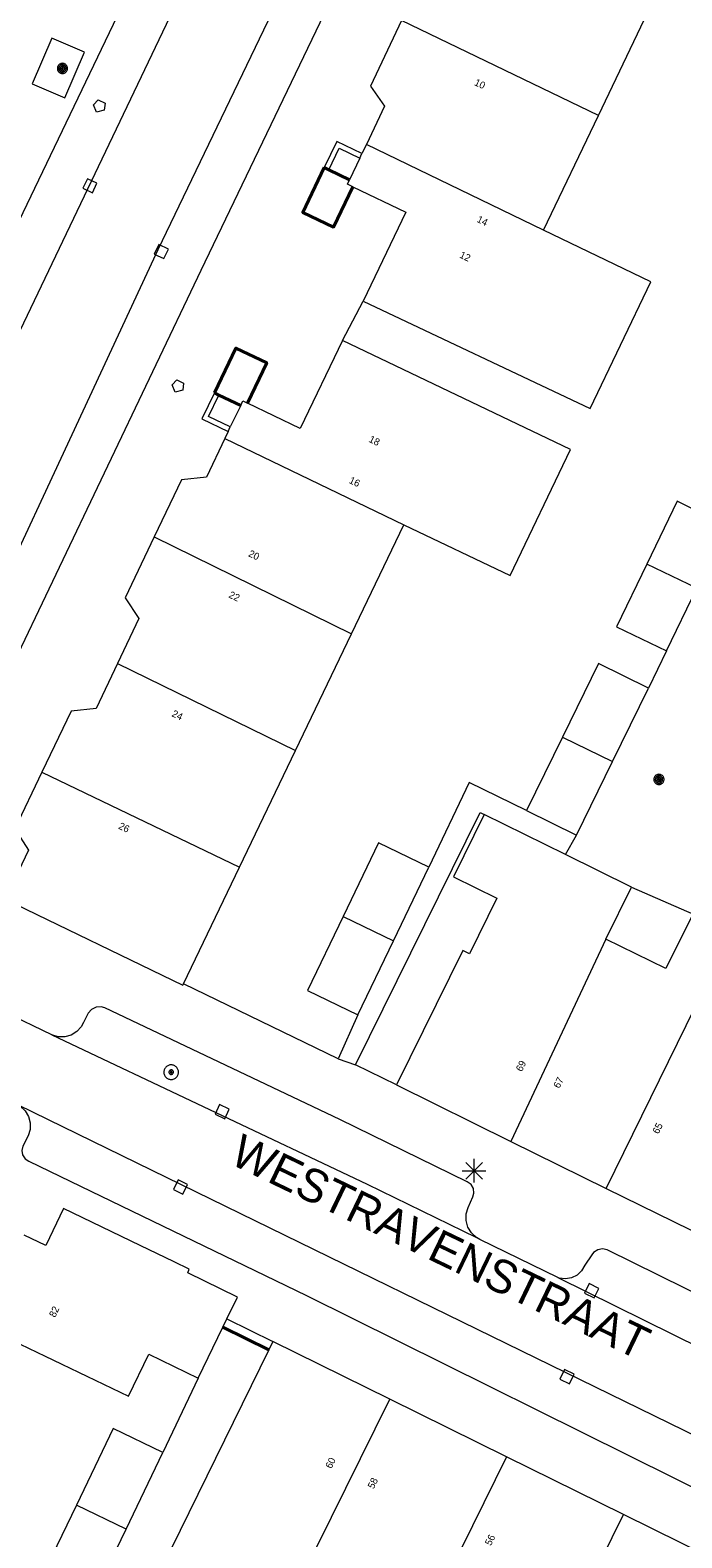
# Model space of a CAD drawing. Header units: metres. Extents: x 135779 to 137489, y 452643 to 455118.
# Tile 156 of 256: x 136397 to 136425, y 453887 to 453951. Entities that reach past the tile are written whole.
import ezdxf
from ezdxf.enums import TextEntityAlignment as Align

# ---------------------------------------------------------------- set-up
doc = ezdxf.new("R2010")
doc.units = ezdxf.units.M
doc.linetypes.add('DGN_Style_4', pattern=[89.853097, 44.898487, -22.449243, 0.056123, -22.449243])
for name, color, linetype, lineweight in [('KTop_GBI_Toegangstrap', 40, 'Continuous', 40), ('KTop_NAR_Huisnummer (t)', 7, 'Continuous', 13), ('KTop_NAR_Huisnummer tijdelijk (t)', 7, 'Continuous', 13), ('KTop_ORL_Weg_Straatnaam (t)', 7, 'Continuous', 13), ('KTop_PAL_Lichtmast', 40, 'Continuous', 13), ('KTop_PND_Grondvlaksituatie van BAG-pand [tachy]', 1, 'Continuous', 13), ('KTop_PND_Pandscheiding', 40, 'Continuous', 13), ('KTop_PUT_Brandkraan of -put', 1, 'Continuous', 13), ('KTop_PUT_Inspectie- of rioolput', 15, 'Continuous', 13), ('KTop_PUT_Kolk', 15, 'Continuous', 13), ('KTop_SHD_Hek (l)', 15, 'DGN_Style_4', 40), ('KTop_SHD_Muur', 15, 'Continuous', 13), ('KTop_VGO_Boom', 92, 'Continuous', 13), ('KTop_WGD_Rijbaan_Lokale weg', 251, 'Continuous', 13), ('KTop_WGD_Voetpad', 251, 'Continuous', 13), ('KTop_WGD_Voetpad_achterpad', 251, 'Continuous', 13)]:
    doc.layers.add(name, color=color, linetype=linetype, lineweight=lineweight)
doc.styles.add('Style-ROVU', font='ROVU.shx')
doc.styles.add('Style-ROVUCURSIEF', font='ROVUCURSIEF.shx')

# ---------------------------------------------------------------- blocks, each defined once
blk = doc.blocks.new('PAL_Lichtmast')
at = {"layer": 'KTop_PAL_Lichtmast'}
for p, q in [((-0.354, -0.354), (0.354, 0.354)), ((0.354, -0.354), (-0.354, 0.354)), ((0, -0.5), (0, 0.5)), ((-0.5, 0), (0.5, 0))]:
    blk.add_line(p, q, dxfattribs=at)
blk = doc.blocks.new('PUT_Brandkraan_of_-put')
at = {"layer": 'KTop_PUT_Brandkraan of -put'}
for p, q in [((-0.25, 0.034), (0, 0.25)), ((-0.158, -0.25), (-0.25, 0.034)), ((0, 0.25), (0.25, 0.033)), ((0.25, 0.033), (0.158, -0.25)), ((0.158, -0.25), (-0.158, -0.25))]:
    blk.add_line(p, q, dxfattribs=at)
blk = doc.blocks.new('PUT_Inspectie-_of_rioolput')
at = {"layer": 'KTop_PUT_Inspectie- of rioolput', "flags": 128}
for points in [[(0.31, 0), (0.308, 0.032), (0.303, 0.064), (0.294, 0.095), (0.283, 0.126), (0.268, 0.155), (0.25, 0.182), (0.23, 0.207), (0.207, 0.23), (0.182, 0.25), (0.154, 0.268), (0.126, 0.283), (0.095, 0.294), (0.064, 0.303), (0.032, 0.308), (0, 0.309), (-0.032, 0.308), (-0.064, 0.303), (-0.096, 0.294), (-0.126, 0.283), (-0.155, 0.268), (-0.182, 0.25), (-0.207, 0.23), (-0.23, 0.207), (-0.25, 0.182), (-0.268, 0.154), (-0.283, 0.126), (-0.294, 0.095), (-0.303, 0.064), (-0.308, 0.032), (-0.309, 0), (-0.308, -0.032), (-0.303, -0.064), (-0.294, -0.096), (-0.283, -0.126), (-0.268, -0.155), (-0.25, -0.182), (-0.23, -0.207), (-0.207, -0.23), (-0.182, -0.25), (-0.155, -0.268), (-0.126, -0.283), (-0.096, -0.294), (-0.064, -0.303), (-0.032, -0.308), (0, -0.309), (0.032, -0.308), (0.064, -0.303), (0.095, -0.294), (0.126, -0.283), (0.155, -0.268), (0.182, -0.25), (0.207, -0.23), (0.23, -0.207), (0.25, -0.182), (0.268, -0.155), (0.283, -0.126), (0.294, -0.096), (0.303, -0.064), (0.308, -0.032), (0.31, 0)], [(0.095, 0), (0.094, 0.009), (0.092, 0.019), (0.09, 0.029), (0.086, 0.038), (0.082, 0.047), (0.076, 0.055), (0.07, 0.063), (0.063, 0.07), (0.055, 0.076), (0.047, 0.082), (0.038, 0.086), (0.029, 0.09), (0.019, 0.092), (0.009, 0.094), (0, 0.094), (-0.01, 0.094), (-0.02, 0.092), (-0.029, 0.09), (-0.039, 0.086), (-0.048, 0.082), (-0.056, 0.076), (-0.064, 0.07), (-0.071, 0.063), (-0.077, 0.055), (-0.082, 0.047), (-0.087, 0.038), (-0.09, 0.029), (-0.093, 0.019), (-0.094, 0.009), (-0.095, 0), (-0.094, -0.01), (-0.093, -0.02), (-0.09, -0.029), (-0.087, -0.039), (-0.082, -0.048), (-0.077, -0.056), (-0.071, -0.064), (-0.064, -0.071), (-0.056, -0.077), (-0.047, -0.082), (-0.039, -0.087), (-0.029, -0.09), (-0.02, -0.093), (-0.01, -0.094), (0, -0.095), (0.009, -0.094), (0.019, -0.093), (0.029, -0.09), (0.038, -0.087), (0.047, -0.082), (0.055, -0.077), (0.063, -0.071), (0.07, -0.064), (0.076, -0.056), (0.082, -0.047), (0.086, -0.039), (0.09, -0.029), (0.092, -0.02), (0.094, -0.01), (0.095, 0)], [(0.035, 0), (0.034, 0.003), (0.034, 0.007), (0.033, 0.01), (0.031, 0.014), (0.03, 0.017), (0.028, 0.02), (0.026, 0.023), (0.023, 0.026), (0.02, 0.028), (0.017, 0.03), (0.014, 0.031), (0.01, 0.033), (0.007, 0.034), (0.003, 0.034), (0, 0.034), (-0.004, 0.034), (-0.007, 0.034), (-0.011, 0.033), (-0.014, 0.031), (-0.018, 0.03), (-0.021, 0.028), (-0.023, 0.026), (-0.026, 0.023), (-0.028, 0.02), (-0.03, 0.017), (-0.032, 0.014), (-0.033, 0.01), (-0.034, 0.007), (-0.035, 0.003), (-0.035, 0), (-0.035, -0.004), (-0.034, -0.007), (-0.033, -0.011), (-0.032, -0.014), (-0.03, -0.018), (-0.028, -0.021), (-0.026, -0.023), (-0.023, -0.026), (-0.021, -0.028), (-0.017, -0.03), (-0.014, -0.032), (-0.011, -0.033), (-0.007, -0.034), (-0.004, -0.035), (0, -0.035), (0.003, -0.035), (0.007, -0.034), (0.01, -0.033), (0.014, -0.032), (0.017, -0.03), (0.02, -0.028), (0.023, -0.026), (0.026, -0.023), (0.028, -0.021), (0.03, -0.017), (0.031, -0.014), (0.033, -0.011), (0.034, -0.007), (0.034, -0.004), (0.035, 0)], [(0.01, 0.02), (0.007, 0.02), (0.005, 0.021), (0.003, 0.022), (0.001, 0.022), (-0.001, 0.022), (-0.004, 0.022), (-0.006, 0.021), (-0.008, 0.02), (-0.01, 0.019), (-0.012, 0.018), (-0.014, 0.017), (-0.016, 0.015), (-0.017, 0.013), (-0.019, 0.012), (-0.02, 0.009), (-0.021, 0.007), (-0.022, 0.005), (-0.022, 0.003), (-0.022, 0.001), (-0.022, -0.001), (-0.022, -0.004), (-0.022, -0.006), (-0.021, -0.008), (-0.02, -0.01), (-0.019, -0.012), (-0.017, -0.014), (-0.016, -0.016), (-0.014, -0.017), (-0.012, -0.019), (-0.01, -0.02), (-0.008, -0.021), (-0.006, -0.022), (-0.003, -0.022), (-0.001, -0.022), (0.001, -0.022), (0.003, -0.022), (0.005, -0.022), (0.008, -0.021), (0.01, -0.02), (0.012, -0.019), (0.014, -0.017), (0.015, -0.016), (0.017, -0.014), (0.018, -0.012), (0.02, -0.01), (0.02, -0.008), (0.021, -0.006), (0.022, -0.003), (0.022, -0.001), (0.022, 0.001), (0.022, 0.003), (0.021, 0.005), (0.02, 0.008), (0.019, 0.01), (0.018, 0.012), (0.017, 0.014), (0.015, 0.015), (0.013, 0.017), (0.012, 0.018), (0.01, 0.02)]]:
    blk.add_lwpolyline(points, dxfattribs=at)
blk = doc.blocks.new('PUT_Kolk')
at = {"layer": 'KTop_PUT_Kolk', "flags": 128}
blk.add_lwpolyline([(0.225, -0.225), (0.225, 0.225), (-0.225, 0.225), (-0.225, -0.225), (0.225, -0.225)], dxfattribs=at)
blk = doc.blocks.new('VGO_Boom')
at = {"layer": 'KTop_VGO_Boom', "flags": 128}
for points in [[(0.215, 0), (0.214, 0.022), (0.21, 0.045), (0.204, 0.066), (0.196, 0.087), (0.186, 0.108), (0.174, 0.126), (0.16, 0.144), (0.144, 0.16), (0.126, 0.174), (0.107, 0.186), (0.087, 0.196), (0.066, 0.204), (0.045, 0.21), (0.022, 0.214), (-0.001, 0.215), (-0.023, 0.214), (-0.045, 0.21), (-0.067, 0.204), (-0.088, 0.196), (-0.108, 0.186), (-0.127, 0.174), (-0.144, 0.16), (-0.16, 0.144), (-0.174, 0.126), (-0.187, 0.107), (-0.197, 0.087), (-0.205, 0.066), (-0.211, 0.045), (-0.214, 0.022), (-0.215, -0.001), (-0.214, -0.023), (-0.211, -0.045), (-0.205, -0.067), (-0.197, -0.088), (-0.187, -0.108), (-0.174, -0.127), (-0.16, -0.144), (-0.144, -0.16), (-0.127, -0.174), (-0.108, -0.187), (-0.088, -0.197), (-0.067, -0.205), (-0.045, -0.211), (-0.023, -0.214), (0, -0.215), (0.022, -0.214), (0.045, -0.211), (0.066, -0.205), (0.087, -0.197), (0.108, -0.187), (0.126, -0.174), (0.144, -0.16), (0.16, -0.144), (0.174, -0.127), (0.186, -0.108), (0.196, -0.088), (0.204, -0.067), (0.21, -0.045), (0.214, -0.023), (0.215, -0.001)], [(0.155, 0), (0.154, 0.016), (0.152, 0.032), (0.147, 0.048), (0.142, 0.063), (0.134, 0.078), (0.125, 0.091), (0.115, 0.104), (0.104, 0.115), (0.091, 0.125), (0.077, 0.134), (0.063, 0.142), (0.048, 0.147), (0.032, 0.152), (0.016, 0.154), (-0.001, 0.155), (-0.017, 0.154), (-0.033, 0.152), (-0.048, 0.147), (-0.064, 0.142), (-0.078, 0.134), (-0.092, 0.125), (-0.104, 0.115), (-0.116, 0.104), (-0.126, 0.091), (-0.135, 0.077), (-0.142, 0.063), (-0.148, 0.048), (-0.152, 0.032), (-0.155, 0.016), (-0.155, -0.001), (-0.155, -0.017), (-0.152, -0.033), (-0.148, -0.048), (-0.142, -0.064), (-0.135, -0.078), (-0.126, -0.092), (-0.116, -0.104), (-0.104, -0.116), (-0.092, -0.126), (-0.078, -0.135), (-0.064, -0.142), (-0.048, -0.148), (-0.033, -0.152), (-0.017, -0.155), (0, -0.155), (0.016, -0.155), (0.032, -0.152), (0.048, -0.148), (0.063, -0.142), (0.078, -0.135), (0.091, -0.126), (0.104, -0.116), (0.115, -0.104), (0.125, -0.092), (0.134, -0.078), (0.142, -0.064), (0.147, -0.048), (0.152, -0.033), (0.154, -0.017), (0.155, -0.001)], [(0.095, 0), (0.094, 0.01), (0.093, 0.02), (0.09, 0.029), (0.087, 0.039), (0.082, 0.048), (0.077, 0.056), (0.071, 0.064), (0.064, 0.071), (0.056, 0.077), (0.047, 0.082), (0.039, 0.087), (0.029, 0.09), (0.02, 0.093), (0.01, 0.094), (-0.001, 0.095), (-0.01, 0.094), (-0.02, 0.093), (-0.03, 0.09), (-0.039, 0.087), (-0.048, 0.082), (-0.056, 0.077), (-0.064, 0.071), (-0.071, 0.064), (-0.077, 0.056), (-0.083, 0.047), (-0.087, 0.039), (-0.091, 0.029), (-0.093, 0.02), (-0.095, 0.01), (-0.095, -0.001), (-0.095, -0.01), (-0.093, -0.02), (-0.091, -0.03), (-0.087, -0.039), (-0.083, -0.048), (-0.077, -0.056), (-0.071, -0.064), (-0.064, -0.071), (-0.056, -0.077), (-0.048, -0.083), (-0.039, -0.087), (-0.03, -0.091), (-0.02, -0.093), (-0.01, -0.095), (0, -0.095), (0.01, -0.095), (0.02, -0.093), (0.029, -0.091), (0.039, -0.087), (0.048, -0.083), (0.056, -0.077), (0.064, -0.071), (0.071, -0.064), (0.077, -0.056), (0.082, -0.048), (0.087, -0.039), (0.09, -0.03), (0.093, -0.02), (0.094, -0.01), (0.095, -0.001)], [(0.035, 0), (0.035, 0.004), (0.034, 0.007), (0.033, 0.011), (0.032, 0.014), (0.03, 0.018), (0.028, 0.021), (0.026, 0.023), (0.023, 0.026), (0.021, 0.028), (0.017, 0.03), (0.014, 0.032), (0.011, 0.033), (0.007, 0.034), (0.004, 0.035), (-0.001, 0.035), (-0.004, 0.035), (-0.008, 0.034), (-0.011, 0.033), (-0.015, 0.032), (-0.018, 0.03), (-0.021, 0.028), (-0.024, 0.026), (-0.027, 0.023), (-0.029, 0.021), (-0.031, 0.017), (-0.032, 0.014), (-0.034, 0.011), (-0.035, 0.007), (-0.035, 0.004), (-0.035, -0.001), (-0.035, -0.004), (-0.035, -0.008), (-0.034, -0.011), (-0.032, -0.015), (-0.031, -0.018), (-0.029, -0.021), (-0.027, -0.024), (-0.024, -0.027), (-0.021, -0.029), (-0.018, -0.031), (-0.015, -0.032), (-0.011, -0.034), (-0.008, -0.035), (-0.004, -0.035), (0, -0.035), (0.004, -0.035), (0.007, -0.035), (0.011, -0.034), (0.014, -0.032), (0.018, -0.031), (0.021, -0.029), (0.023, -0.027), (0.026, -0.024), (0.028, -0.021), (0.03, -0.018), (0.032, -0.015), (0.033, -0.011), (0.034, -0.008), (0.035, -0.004), (0.035, 0)]]:
    blk.add_lwpolyline(points, dxfattribs=at)

msp = doc.modelspace()

# ---------------------------------------------------------------- linework, layer by layer
at = {"layer": 'KTop_GBI_Toegangstrap', "flags": 128}
for points in [[(136409.447, 453945.098), (136408.54, 453943.206), (136409.839, 453942.585), (136410.656, 453944.29)], [(136409.635, 453945.007), (136409.447, 453945.098)], [(136410.516, 453944.587), (136409.635, 453945.007)], [(136406.201, 453935.15), (136407.018, 453936.854), (136405.718, 453937.475), (136404.811, 453935.582)], [(136404.811, 453935.582), (136405, 453935.491)], [(136405, 453935.491), (136405.921, 453935.052)]]:
    msp.add_lwpolyline(points, dxfattribs=at)
at = {"layer": 'KTop_PND_Grondvlaksituatie van BAG-pand [tachy]', "flags": 128}
for points in [[(136421.023, 453947.299), (136423.269, 453951.987)], [(136412.714, 453951.313), (136411.4, 453948.545), (136411.991, 453947.69), (136411.225, 453946.078)], [(136418.701, 453942.451), (136421.023, 453947.299)], [(136411.225, 453946.078), (136411.041, 453945.691)], [(136410.951, 453945.501), (136410.516, 453944.587)], [(136410.951, 453945.501), (136411.041, 453945.691)], [(136410.656, 453944.29), (136410.427, 453944.399), (136410.516, 453944.587)], [(136410.656, 453944.29), (136412.893, 453943.221), (136411.091, 453939.461)], [(136411.091, 453939.461), (136420.668, 453934.921), (136423.241, 453940.281), (136418.701, 453942.451)], [(136410.221, 453937.801), (136408.438, 453934.081), (136406.201, 453935.15)], [(136412.811, 453930.011), (136417.301, 453927.861), (136419.851, 453933.191), (136410.221, 453937.801)], [(136405.921, 453935.052), (136405.481, 453934.141)], [(136405.921, 453935.052), (136406.012, 453935.24), (136406.201, 453935.15)], [(136405.391, 453933.951), (136405.247, 453933.649)], [(136405.391, 453933.951), (136405.481, 453934.141)], [(136405.247, 453933.649), (136404.471, 453932.02), (136403.421, 453931.91), (136402.269, 453929.493)], [(136426.451, 453929.971), (136424.341, 453931.001), (136423.061, 453928.351)], [(136410.604, 453925.406), (136412.811, 453930.011)], [(136402.269, 453929.493), (136401.042, 453926.918), (136401.622, 453926.044), (136400.718, 453924.148)], [(136423.061, 453928.351), (136421.781, 453925.701), (136423.891, 453924.681)], [(136423.891, 453924.681), (136425.173, 453927.331)], [(136408.238, 453920.471), (136410.604, 453925.406)], [(136400.718, 453924.148), (136399.815, 453922.252), (136398.761, 453922.134), (136397.53, 453919.551)], [(136423.141, 453923.111), (136421.031, 453924.151), (136419.506, 453921.041)], [(136421.618, 453920.006), (136423.141, 453923.111)], [(136419.506, 453921.041), (136417.981, 453917.931)], [(136405.877, 453915.548), (136408.238, 453920.471)], [(136420.091, 453916.891), (136421.618, 453920.006)], [(136397.53, 453919.551), (136396.39, 453917.16), (136396.962, 453916.268), (136395.971, 453914.191), (136403.471, 453910.551), (136403.508, 453910.607)], [(136417.981, 453917.931), (136420.091, 453916.891)], [(136416.204, 453917.771), (136414.903, 453915.133), (136416.738, 453914.229), (136415.579, 453911.879), (136415.297, 453912.018), (136412.496, 453906.341)], [(136419.635, 453916.079), (136416.204, 453917.771)], [(136413.86, 453915.546), (136411.737, 453916.576), (136410.241, 453913.456)], [(136422.424, 453914.703), (136419.635, 453916.079)], [(136403.508, 453910.607), (136405.877, 453915.548)], [(136412.369, 453912.436), (136413.86, 453915.546)], [(136421.342, 453912.508), (136422.424, 453914.703)], [(136410.241, 453913.456), (136408.745, 453910.336), (136410.868, 453909.306)], [(136426.611, 453912.697), (136424.976, 453913.504), (136423.87, 453911.261), (136421.342, 453912.508)], [(136410.868, 453909.306), (136412.369, 453912.436)], [(136412.496, 453906.341), (136417.327, 453903.957)], [(136417.327, 453903.957), (136421.355, 453901.97)], [(136421.355, 453901.97), (136425.625, 453899.863)], [(136405.342, 453896.461), (136405.781, 453897.371), (136403.691, 453898.401), (136403.751, 453898.561), (136403.11, 453898.87), (136401.672, 453899.563), (136398.441, 453901.121), (136397.691, 453899.561), (136396.777, 453900)], [(136405.173, 453896.111), (136405.342, 453896.461)], [(136396.261, 453895.561), (136401.181, 453893.191), (136402.041, 453894.961), (136404.131, 453893.951)], [(136404.131, 453893.951), (136405.173, 453896.111)], [(136407.106, 453895.146), (136402.98, 453886.74), (136401.655, 453884.048), (136402.025, 453883.866)], [(136407.28, 453895.5), (136407.106, 453895.146)], [(136412.213, 453893.065), (136407.28, 453895.5)], [(136417.146, 453890.63), (136412.213, 453893.065)], [(136402.64, 453890.817), (136400.539, 453891.824), (136398.988, 453888.588)], [(136401.087, 453887.577), (136402.64, 453890.817)], [(136422.079, 453888.195), (136417.146, 453890.63)], [(136398.988, 453888.588), (136397.542, 453885.586), (136399.641, 453884.575)], [(136426.58, 453884.87), (136427.01, 453885.76), (136422.079, 453888.195)], [(136399.641, 453884.575), (136401.087, 453887.577)]]:
    msp.add_lwpolyline(points, dxfattribs=at)
at = {"layer": 'KTop_PND_Pandscheiding', "flags": 128}
for points in [[(136421.023, 453947.299), (136412.714, 453951.313)], [(136418.701, 453942.451), (136411.225, 453946.078)], [(136405.247, 453933.649), (136412.811, 453930.011)], [(136402.269, 453929.493), (136410.604, 453925.406)], [(136425.173, 453927.331), (136423.061, 453928.351)], [(136400.718, 453924.148), (136408.238, 453920.471)], [(136419.506, 453921.041), (136421.618, 453920.006)], [(136397.53, 453919.551), (136405.877, 453915.548)], [(136410.241, 453913.456), (136412.369, 453912.436)], [(136421.342, 453912.508), (136417.327, 453903.957)], [(136421.355, 453901.97), (136426.611, 453912.697)], [(136406.575, 453881.626), (136407.9, 453884.318), (136412.213, 453893.065)], [(136417.146, 453890.63), (136412.834, 453881.885)], [(136401.087, 453887.577), (136398.988, 453888.588)], [(136417.769, 453879.452), (136422.079, 453888.195)]]:
    msp.add_lwpolyline(points, dxfattribs=at)
at = {"layer": 'KTop_SHD_Hek (l)', "flags": 128}
msp.add_lwpolyline([(136405.173, 453896.111), (136407.106, 453895.146)], dxfattribs=at)
at = {"layer": 'KTop_SHD_Muur', "flags": 128}
for points in [[(136411.041, 453945.691), (136409.975, 453946.2), (136409.447, 453945.098)], [(136409.635, 453945.007), (136410.073, 453945.92), (136410.951, 453945.501)], [(136404.811, 453935.582), (136404.283, 453934.48), (136405.391, 453933.951)], [(136405.481, 453934.141), (136404.563, 453934.579), (136405, 453935.491)]]:
    msp.add_lwpolyline(points, dxfattribs=at)
at = {"layer": 'KTop_WGD_Rijbaan_Lokale weg', "flags": 128}
for points in [[(136388.321, 453920.882), (136418.728, 453984.583)], [(136422.22, 453982.832), (136402.428, 453941.633), (136391.986, 453919.179)], [(136397.942, 453908.459), (136395.962, 453909.412)], [(136397.942, 453908.459), (136411.263, 453902.143), (136415.869, 453899.9)], [(136428.381, 453889.915), (136396.539, 453905.485)], [(136419.303, 453898.202), (136416.023, 453899.813), (136415.869, 453899.9)], [(136419.303, 453898.202), (136456.932, 453879.603)]]:
    msp.add_lwpolyline(points, dxfattribs=at)
at = {"layer": 'KTop_WGD_Voetpad', "flags": 128}
for points in [[(136418.871, 453984.898), (136418.719, 453984.705), (136418.496, 453984.548), (136418.236, 453984.463), (136418.141, 453984.451), (136416.421, 453984.311), (136386.941, 453922.811), (136388.041, 453921.491), (136388.185, 453921.242), (136388.313, 453921.065), (136388.321, 453920.978), (136388.321, 453920.882)], [(136391.986, 453919.179), (136392.341, 453919.131), (136394.041, 453919.361), (136404.251, 453940.761), (136423.501, 453980.881), (136422.511, 453982.271), (136422.383, 453982.517), (136422.329, 453982.789), (136422.355, 453983.065), (136422.416, 453983.239), (136422.437, 453983.3)], [(136399.328, 453949.973), (136397.945, 453950.569), (136397.116, 453948.646), (136398.499, 453948.05), (136399.328, 453949.973)], [(136410.221, 453937.801), (136411.091, 453939.461)], [(136423.891, 453924.681), (136423.141, 453923.111)], [(136419.635, 453916.079), (136420.091, 453916.891)], [(136422.424, 453914.703), (136429.491, 453911.611), (136433.057, 453909.862)], [(136410.031, 453907.451), (136403.508, 453910.607)], [(136415.869, 453899.9), (136415.659, 453900.093), (136415.51, 453900.336), (136415.434, 453900.611), (136415.437, 453900.896), (136415.519, 453901.169), (136415.727, 453901.619), (136415.765, 453901.768), (136415.743, 453901.964), (136415.645, 453902.135), (136415.488, 453902.253), (136410.112, 453904.877), (136400.181, 453909.599), (136400.034, 453909.637), (136399.821, 453909.624), (136399.627, 453909.534), (136399.48, 453909.379), (136399.287, 453908.986), (136399.189, 453908.802), (136399.001, 453908.593), (136398.762, 453908.446), (136398.491, 453908.371), (136398.21, 453908.376), (136397.942, 453908.459)], [(136410.031, 453907.451), (136410.765, 453907.195)], [(136412.496, 453906.341), (136410.765, 453907.195)], [(136396.539, 453905.485), (136396.605, 453905.442), (136396.815, 453905.253), (136396.963, 453905.012), (136397.038, 453904.74), (136397.035, 453904.458), (136396.953, 453904.188), (136396.729, 453903.751), (136396.683, 453903.57), (136396.715, 453903.382), (136396.82, 453903.223), (136396.981, 453903.12), (136408.703, 453897.44), (136426.17, 453888.775)], [(136479.734, 453870.573), (136455.549, 453882.502), (136421.397, 453899.373), (136421.195, 453899.413), (136420.993, 453899.374), (136420.82, 453899.262), (136420.744, 453899.169), (136420.443, 453898.722), (136420.315, 453898.49), (136420.125, 453898.306), (136419.889, 453898.188), (136419.628, 453898.144), (136419.366, 453898.181), (136419.303, 453898.202)], [(136405.342, 453896.461), (136407.28, 453895.5)]]:
    msp.add_lwpolyline(points, dxfattribs=at)
at = {"layer": 'KTop_WGD_Voetpad_achterpad', "flags": 128}
for points in [[(136417.981, 453917.931), (136415.573, 453919.118), (136413.86, 453915.546)], [(136410.765, 453907.195), (136416.026, 453917.859), (136416.204, 453917.771)], [(136410.868, 453909.306), (136410.031, 453907.451)], [(136407.106, 453895.146), (136405.173, 453896.111)], [(136404.131, 453893.951), (136402.64, 453890.817)]]:
    msp.add_lwpolyline(points, dxfattribs=at)

# ---------------------------------------------------------------- block references
at = {"layer": 'KTop_PAL_Lichtmast'}
msp.add_blockref('PAL_Lichtmast', (136415.776, 453902.715), dxfattribs=at)
at = {"layer": 'KTop_PUT_Brandkraan of -put'}
for p, rotation in [((136399.942, 453947.672), 154.3892892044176), ((136403.262, 453935.842), 154.4940597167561)]:
    msp.add_blockref('PUT_Brandkraan_of_-put', p, dxfattribs=dict(at, rotation=rotation))
at = {"layer": 'KTop_PUT_Inspectie- of rioolput', "rotation": 244.6325652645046}
msp.add_blockref('PUT_Inspectie-_of_rioolput', (136402.986, 453906.881), dxfattribs=at)
at = {"layer": 'KTop_PUT_Kolk'}
for p, rotation in [((136399.552, 453944.332), 154.4830162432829), ((136402.572, 453941.552), 155.0597051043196), ((136405.137, 453905.209), 244.632565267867), ((136403.379, 453902.028), 63.94243847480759), ((136420.737, 453897.645), 243.6980544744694), ((136419.693, 453894.019), 63.94243848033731)]:
    msp.add_blockref('PUT_Kolk', p, dxfattribs=dict(at, rotation=rotation))
at = {"layer": 'KTop_VGO_Boom'}
for p in [(136398.395, 453949.291), (136423.578, 453919.251)]:
    msp.add_blockref('VGO_Boom', p, dxfattribs=at)

# ---------------------------------------------------------------- texts
at = {"layer": 'KTop_NAR_Huisnummer (t)', "style": 'Style-ROVU'}
for s, rotation, p in [('82', 64.3, (136398.142, 453896.963)), ('60', 63.7, (136409.811, 453890.57)), ('58', 63.7, (136411.596, 453889.717)), ('56', 63.7, (136416.546, 453887.317))]:
    msp.add_text(s, height=0.3, rotation=rotation, dxfattribs=at).set_placement(p, align=Align.MIDDLE_RIGHT)
at = {"layer": 'KTop_NAR_Huisnummer tijdelijk (t)', "style": 'Style-ROVUCURSIEF'}
for s, rotation, p in [('10', 334.6, (136415.819, 453948.733)), ('14', 334.4, (136415.926, 453942.951)), ('12', 334.4, (136415.196, 453941.444)), ('18', 334.4, (136411.366, 453933.66)), ('16', 334.4, (136410.53, 453931.921)), ('20', 334.5, (136406.282, 453928.826)), ('22', 334.5, (136405.453, 453927.084)), ('24', 334.5, (136403.049, 453922.064)), ('26', 334.5, (136400.797, 453917.316)), ('69', 63.8, (136417.654, 453906.945)), ('67', 63.7, (136419.238, 453906.239)), ('65', 63.7, (136423.422, 453904.311))]:
    msp.add_text(s, height=0.3, rotation=rotation, dxfattribs=at).set_placement(p, align=Align.MIDDLE_LEFT)
at = {"layer": 'KTop_ORL_Weg_Straatnaam (t)', "style": 'Style-ROVU'}
msp.add_text('WESTRAVENSTRAAT', height=1.4, rotation=334.28049, dxfattribs=at).set_placement((136405.396, 453903.045))

doc.saveas('drawing.dxf')
